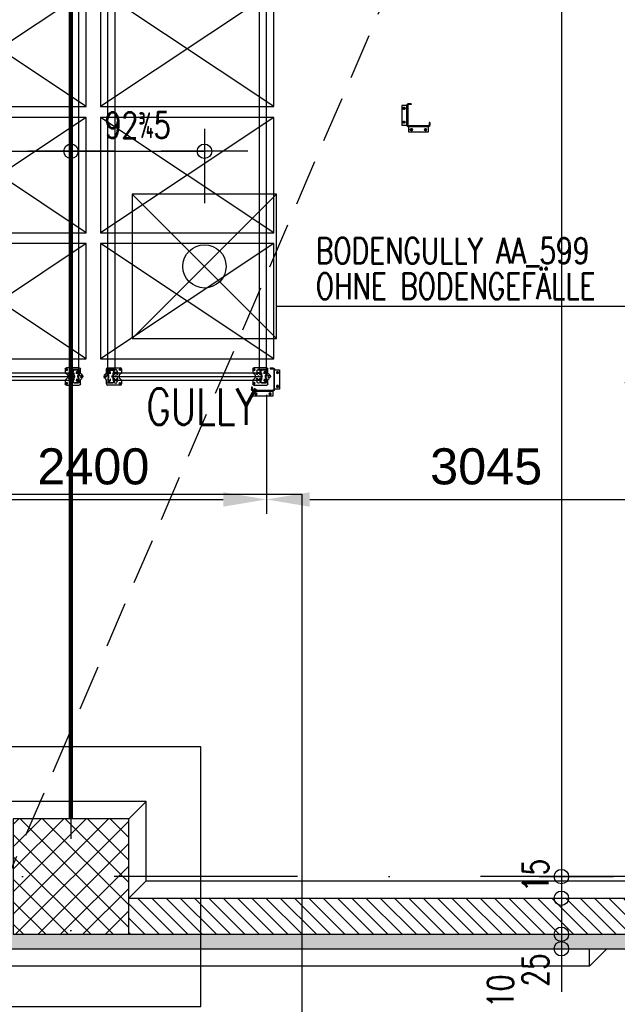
# Model space of a CAD drawing. Extents: x 34560 to 100229, y -303284 to -152113.
# Tile 70 of 74: x 85199 to 89340, y -173372 to -166546. Entities that reach past the tile are written whole.
import ezdxf
from ezdxf.enums import TextEntityAlignment as Align

# ---------------------------------------------------------------- set-up
doc = ezdxf.new("R2010")
doc.units = 0
doc.header["$LTSCALE"] = 100
doc.header["$PDMODE"] = 1
for name, pattern in [('A__G__-_-_RA_-A-$0$STRICHPUNKT', [25.4, 12.7, -6.35, 0, -6.35]), ('A_CGEG-_-____-A-$0$VERDECKT', [9.525, 6.35, -3.175]), ('A_CGEG-_-____-A-$0$VERDECKT2', [4.7625, 3.175, -1.5875]), ('MITTELLINIE', [2, 1.25, -0.25, 0.25, -0.25]), ('VERDECKT2', [0.1875, 0.125, -0.0625])]:
    doc.linetypes.add(name, pattern=pattern)
doc.layers.get('0').update_dxf_attribs({"linetype": 'CONTINUOUS'})
doc.layers.get('Defpoints').update_dxf_attribs({"linetype": 'CONTINUOUS'})
for name, color, linetype in [('A__G__-_-_RA_-A-$0$A1-ACHS-RAS---', 7, 'A__G__-_-_RA_-A-$0$STRICHPUNKT'), ('A_CGEG-_-____-A-$0$A2-ANSI-EF----', 1, 'CONTINUOUS'), ('A_CGEG-_-____-A-$0$A2-VERD-UNT---', 1, 'A_CGEG-_-____-A-$0$VERDECKT'), ('A_CGEG-_-____-A-$0$A2-WAND-BFT---', 3, 'CONTINUOUS'), ('A_CGEG-_-____-A-$0$A2-WAND-MWK---', 60, 'CONTINUOUS'), ('A_CGEG-_-____-A-$0$A2-WAND-PAN---', 7, 'CONTINUOUS'), ('A_CGEG-_-____-A-$0$A3-BEMA-SS-100', 8, 'CONTINUOUS'), ('A_CGEG-_-____-A-$0$A3-DECK-HOE', 5, 'A_CGEG-_-____-A-$0$VERDECKT2'), ('A_CGEG-_-____-A-$0$A3-FUGE-------', 2, 'A_CGEG-_-____-A-$0$VERDECKT2'), ('A_CGEG-_-____-A-$0$A3-TEXT-A--100', 210, 'CONTINUOUS'), ('A_CGEG-_-____-A-$0$A4-GEFA-------', 1, 'CONTINUOUS'), ('A_CGEG-_-____-A-$0$A5-SCHR-FT----', 81, 'CONTINUOUS'), ('A_CGEG-_-____-A-$0$A5-SCHR-MWK---', 81, 'CONTINUOUS'), ('A_CGEG-_-____-A-$0$A5-SCHR-PAN---', 5, 'CONTINUOUS'), ('BITO_BUILDING', 8, 'CONTINUOUS'), ('BITO_DIMENSION', 7, 'CONTINUOUS'), ('BITO_FUßPLATTE', 2, 'CONTINUOUS'), ('BITO_PACKAGING', 4, 'CONTINUOUS'), ('BITO_RACKING_STA', 1, 'CONTINUOUS'), ('BITO_TRAVERSEN', 3, 'CONTINUOUS'), ('BITO_ZUBEHÖR', 5, 'CONTINUOUS')]:
    doc.layers.add(name, color=color, linetype=linetype)
doc.styles.add('A_CGEG-_-____-A-$0$NORMAL', font='romans.shx', dxfattribs={"width": 0.75})
doc.styles.get("Standard").update_dxf_attribs({"font": 'ARIAL.TTF'})
doc.dimstyles.new('BITO_100', dxfattribs={"dimscale": 100, "dimtxt": 2.5, "dimasz": 3, "dimexe": 1, "dimexo": 1, "dimgap": 1, "dimtad": 1, "dimdsep": 46, "dimtxsty": 'Standard', "dimcen": 0.09, "dimclrd": 256, "dimclre": 256, "dimclrt": 256, "dimazin": 0, "dimtfac": 0.8, "dimtix": 1, "dimtofl": 0, "dimtmove": 0, "dimatfit": 3, "dimfxl": 0, "dimtolj": 1, "dimtzin": 0, "dimlwd": -1, "dimarcsym": 0})
pattern_1 = [(45, (136000, -77350), (22.34603, 83.396486), [49.8475, -99.695]), (165, (136000, -77350), (-83.39649, -22.346013), [49.8475, -99.695]), (105, (136000, -77350), (-61.05046, 61.050473), [-99.695, 49.8475])]

# ---------------------------------------------------------------- blocks, each defined once
blk = doc.blocks.new('A_CGEG-_-____-A-$0$BFT_STUETZE_80')
at = {"layer": 'A_CGEG-_-____-A-$0$A5-SCHR-FT----'}
h = blk.add_hatch(dxfattribs=at)
h.set_pattern_fill('ANSI37', color=256, scale=3.464567, style=0)
h.set_pattern_definition([(45, (42883.72, -18623.774), (-7.7781746, 7.7781746), []), (135, (42883.72, -18623.774), (-7.7781746, -7.7781746), [])])
h.paths.add_polyline_path([(-40, -40), (40, -40), (40, 40), (-40, 40)])
at = {"layer": 'A_CGEG-_-____-A-$0$A2-WAND-BFT---'}
blk.add_lwpolyline([(-40, -40), (40, -40), (40, 40), (-40, 40)], close=True, dxfattribs=at)
blk = doc.blocks.new('A_CGEG-_-____-A-$0$ARCH-BEMTICK')
blk.add_line((0.3, 0), (-0.3, 0))
blk.add_circle((0, 0), 0.05)
blk = doc.blocks.new('A_CGEG-_-____-A-$0$FC6')
at = {"layer": 'A_CGEG-_-____-A-$0$A2-VERD-UNT---'}
for points in [[(-160, 265), (160, 265), (160, -265), (-160, -265)], [(-90, -90), (90, -90), (90, 90), (-90, 90)]]:
    blk.add_lwpolyline(points, close=True, dxfattribs=at)
blk = doc.blocks.new('A_CGEG-_-____-A-$0$gully')
at = {"layer": 'A_CGEG-_-____-A-$0$A4-GEFA-------', "ltscale": 0.5}
for p, q in [((-50, 50), (50, -50)), ((-50, -50), (50, 50))]:
    blk.add_line(p, q, dxfattribs=at)
blk.add_lwpolyline([(-50, -50), (50, -50), (50, 50), (-50, 50)], close=True, dxfattribs=at)
at = {"layer": 'A_CGEG-_-____-A-$0$A4-GEFA-------', "linetype": 'Continuous'}
blk.add_circle((0, 0), 15, dxfattribs=at)
blk = doc.blocks.new('EG-C-202ff GR kurz oReg')
at = {"layer": 'A_CGEG-_-____-A-$0$A5-SCHR-MWK---'}
h = blk.add_hatch(dxfattribs=at)
h.set_pattern_fill('ANSI31', color=256, scale=22.047244, angle=90, style=0)
h.set_pattern_definition([(135, (136000, -77000), (-49.497475, -49.497475), [])])
h.paths.add_polyline_path([(51600, 1950), (46800, 1950), (46800, 1700), (51600, 1700)])
at = {"layer": 'A_CGEG-_-____-A-$0$A5-SCHR-PAN---'}
h = blk.add_hatch(dxfattribs=at)
h.set_pattern_fill('HONEY', color=256, scale=15.7, angle=45, style=0)
h.set_pattern_definition(pattern_1)
h.paths.add_polyline_path([(46400, 1700), (46000, 1700), (35600, 1700), (35200, 1700), (35200, 1600), (46400, 1600)])
h.paths.add_polyline_path([(35200, 1700), (34800, 1700), (27968, 1700), (27968, 1600), (35200, 1600)])
h = blk.add_hatch(dxfattribs=at)
h.set_pattern_fill('HONEY', color=256, scale=15.7, angle=45, style=0)
h.set_pattern_definition(pattern_1)
h.paths.add_polyline_path([(52758.3, 1700), (52400, 1700), (51600, 1700), (46800, 1700), (46400, 1700), (46400, 1600), (52758.3, 1600)])
at = {"layer": 'A__G__-_-_RA_-A-$0$A1-ACHS-RAS---'}
for p, q in [((46400, 21412.7), (46400, -2702.7)), ((58129.4, 2100), (-3760.5, 2100))]:
    blk.add_line(p, q, dxfattribs=at)
at = {"layer": 'A_CGEG-_-____-A-$0$A2-ANSI-EF----'}
for p, q in [((46920, 2620), (45880, 2620)), ((46800, 2500), (46920, 2620)), ((46920, 2070), (46920, 2620)), ((46920, 2070), (46800, 1950)), ((46920, 2070), (51480, 2070)), ((50113.3, 1600), (49993.3, 1480)), ((49993.3, 1480), (49993.3, 1600)), ((49993.3, 1480), (28243, 1480))]:
    blk.add_line(p, q, dxfattribs=at)
at = {"layer": 'A_CGEG-_-____-A-$0$A2-WAND-MWK---'}
for p, q in [((46800, 1700), (46800, 1950)), ((46800, 1950), (51600, 1950)), ((46800, 1700), (51600, 1700))]:
    blk.add_line(p, q, dxfattribs=at)
at = {"layer": 'A_CGEG-_-____-A-$0$A2-WAND-PAN---'}
blk.add_line((27968, 1600), (52758.3, 1600), dxfattribs=at)
at = {"layer": 'A_CGEG-_-____-A-$0$A3-BEMA-SS-100'}
for p, q in [((49798.9, 18000), (49798.9, 1600)), ((46400, 7282.3), (46400, 6768.1)), ((47325, 7282.3), (47325, 6768.1)), ((41820, 7128.1), (47325, 7128.1)), ((49644.6, 2100), (50158.9, 2100)), ((49644.6, 1600), (50158.9, 1600))]:
    blk.add_line(p, q, dxfattribs=at)
at = {"layer": 'A_CGEG-_-____-A-$0$A3-DECK-HOE'}
blk.add_line((45900, 1950), (52400, 17100), dxfattribs=at)
at = {"layer": 'A_CGEG-_-____-A-$0$A3-FUGE-------', "const_width": 30}
blk.add_lwpolyline([(46400, 17100), (46400, 2500)], dxfattribs=at)
at = {"layer": 'A_CGEG-_-____-A-$0$A3-TEXT-A--100'}
blk.add_line((50269.4, 6050.7), (47824, 6050.7), dxfattribs=at)
at = {"layer": 'A_CGEG-_-____-A-$0$A2-VERD-UNT---', "xscale": 10, "yscale": 10, "zscale": 10}
blk.add_blockref('A_CGEG-_-____-A-$0$FC6', (46400, 2100), dxfattribs=at)
at = {"layer": 'A_CGEG-_-____-A-$0$A2-WAND-BFT---', "xscale": 10, "yscale": 10, "zscale": 10}
blk.add_blockref('A_CGEG-_-____-A-$0$BFT_STUETZE_80', (46400, 2100), dxfattribs=at)
at = {"layer": 'A_CGEG-_-____-A-$0$A3-BEMA-SS-100', "xscale": 1000, "yscale": 1000, "zscale": 10}
for p in [(46400, 7128.1), (47325, 7128.1)]:
    blk.add_blockref('A_CGEG-_-____-A-$0$ARCH-BEMTICK', p, dxfattribs=at)
at = {"layer": 'A_CGEG-_-____-A-$0$A3-BEMA-SS-100', "xscale": 1000, "yscale": 1000, "zscale": 10, "rotation": 90}
for p in [(49798.9, 2100), (49798.9, 1950), (49798.9, 1700), (49798.9, 1600)]:
    blk.add_blockref('A_CGEG-_-____-A-$0$ARCH-BEMTICK', p, dxfattribs=at)
at = {"layer": 'A_CGEG-_-____-A-$0$A4-GEFA-------', "xscale": 10, "yscale": 10, "zscale": 10}
blk.add_blockref('A_CGEG-_-____-A-$0$gully', (47325, 6330), dxfattribs=at)
at = {"layer": 'A_CGEG-_-____-A-$0$A3-BEMA-SS-100', "color": 10, "style": 'A_CGEG-_-____-A-$0$NORMAL', "width": 0.75}
blk.add_text('92%%1905', height=180, dxfattribs=at).set_placement((46862, 7308.1), align=Align.MIDDLE_CENTER)
for s, p in [('15', (49618.9, 2107.9)), ('25', (49618.9, 1453.4)), ('10', (49377, 1305.2))]:
    blk.add_text(s, height=180, rotation=90, dxfattribs=at).set_placement(p, align=Align.MIDDLE_CENTER)
at = {"layer": 'A_CGEG-_-____-A-$0$A3-TEXT-A--100', "style": 'A_CGEG-_-____-A-$0$NORMAL', "width": 0.75}
for s, p in [('BODENGULLY AA_599', (48096, 6348.9)), ('OHNE BODENGEFÄLLE', (48096, 6103.3))]:
    blk.add_text(s, height=180, dxfattribs=at).set_placement(p)
at = {"layer": 'A_CGEG-_-____-A-$0$A4-GEFA-------', "insert": (46922.9, 5482.7), "char_height": 250, "width": 567.88, "attachment_point": 1, "style": 'A_CGEG-_-____-A-$0$NORMAL'}
blk.add_mtext('GULLY', dxfattribs=at)
blk = doc.blocks.new('*D300')
at = {"layer": 'BITO_DIMENSION', "lineweight": -2}
for p, q in [((84509.3, -169146), (84509.3, -169972.1)), ((86909.3, -169146), (86909.3, -169972.1))]:
    blk.add_line(p, q, dxfattribs=at)
at = {"layer": 'BITO_DIMENSION'}
blk.add_line((84809.3, -169872.1), (86609.3, -169872.1), dxfattribs=at)
for points in [[(84809.3, -169822.1), (84809.3, -169922.1), (84509.3, -169872.1)], [(86609.3, -169822.1), (86609.3, -169922.1), (86909.3, -169872.1)]]:
    blk.add_solid(points, dxfattribs=at)
at = {"layer": 'Defpoints', "color": 0}
for p in [(84509.3, -169046), (86909.3, -169046), (86909.3, -169872.1)]:
    blk.add_point(p, dxfattribs=at)
at = {"layer": 'BITO_DIMENSION', "insert": (85709.3, -169644.4), "char_height": 250, "attachment_point": 5}
blk.add_mtext('\\A1;2400', dxfattribs=at)
blk = doc.blocks.new('*D301')
at = {"layer": 'BITO_DIMENSION', "lineweight": -2}
for p, q in [((86909.3, -169146), (86909.3, -169972.1)), ((89954.3, -169146), (89954.3, -169972.1))]:
    blk.add_line(p, q, dxfattribs=at)
at = {"layer": 'BITO_DIMENSION'}
blk.add_line((87209.3, -169872.1), (89654.3, -169872.1), dxfattribs=at)
for points in [[(87209.3, -169822.1), (87209.3, -169922.1), (86909.3, -169872.1)], [(89654.3, -169822.1), (89654.3, -169922.1), (89954.3, -169872.1)]]:
    blk.add_solid(points, dxfattribs=at)
at = {"layer": 'Defpoints', "color": 0}
for p in [(86909.3, -169046), (89954.3, -169046), (89954.3, -169872.1)]:
    blk.add_point(p, dxfattribs=at)
at = {"layer": 'BITO_DIMENSION', "insert": (88431.8, -169644.3), "char_height": 250, "attachment_point": 5}
blk.add_mtext('\\A1;3045', dxfattribs=at)
blk = doc.blocks.new('*D385')
at = {"layer": 'BITO_DIMENSION', "lineweight": -2}
for p, q in [((89873.8, -157806.3), (89392.7, -157806.3)), ((89873.8, -169064.3), (89392.7, -169064.3))]:
    blk.add_line(p, q, dxfattribs=at)
at = {"layer": 'BITO_DIMENSION'}
blk.add_line((89492.7, -168764.3), (89492.7, -158106.3), dxfattribs=at)
for points in [[(89442.7, -158106.3), (89542.7, -158106.3), (89492.7, -157806.3)], [(89442.7, -168764.3), (89542.7, -168764.3), (89492.7, -169064.3)]]:
    blk.add_solid(points, dxfattribs=at)
at = {"layer": 'Defpoints', "color": 0}
for p in [(89492.7, -157806.3), (89973.8, -157806.3), (89973.8, -169064.3)]:
    blk.add_point(p, dxfattribs=at)
at = {"layer": 'BITO_DIMENSION', "insert": (89265.1, -163435.3), "char_height": 250, "attachment_point": 5, "rotation": 90}
blk.add_mtext('\\A1;4x2702+5x90=11258', dxfattribs=at)
blk = doc.blocks.new('Anfahrschutz AS40.2')
at = {"color": 0}
blk.add_point((0, 0), dxfattribs=at)
at = {"layer": 'BITO_ZUBEHÖR', "color": 0}
for p, q in [((-90.8, 91.9), (-90.8, -44.1)), ((-55.8, 91.9), (-90.8, 91.9)), ((-55.8, -44.1), (-55.8, 92)), ((-50, 92.3), (-50, -44.5)), ((-25.8, 98.2), (-44.1, 98.2)), ((-25.8, 104), (-43.8, 104)), ((-25.8, 104), (-25.8, 98.2)), ((-90.8, -44.1), (-55.8, -44.1)), ((-44.5, -56), (-44.5, -91)), ((93.1, -56), (-44.5, -56)), ((92.7, -50), (-43.9, -50)), ((93.1, -91), (93.1, -56)), ((104.2, -26), (98.4, -26)), ((98.4, -26), (98.4, -44)), ((104.2, -26), (104.2, -44.5)), ((-44.5, -91), (93.1, -91))]:
    blk.add_line(p, q, dxfattribs=at)
at = {"layer": 'BITO_ZUBEHÖR', "color": 5, "linetype": 'MITTELLINIE'}
for p, q in [((-66.3, 71.9), (-85.3, 71.9)), ((-75.8, 81.4), (-75.8, 62.4)), ((-66.3, -24.1), (-85.3, -24.1)), ((-75.8, -14.6), (-75.8, -33.6)), ((-24.5, -66.5), (-24.5, -85.5)), ((73.1, -66.5), (73.1, -85.5)), ((-15, -76), (-34, -76)), ((82.6, -76), (63.6, -76))]:
    blk.add_line(p, q, dxfattribs=at)
at = {"layer": 'BITO_ZUBEHÖR', "color": 4, "linetype": 'VERDECKT2', "ltscale": 1.5}
for p, q in [((-55.8, 91.9), (-50, 91.9)), ((-43.8, 104), (-43.8, 98.2)), ((-44.5, -56), (-44.5, -50)), ((93, -56), (93, -50)), ((104.2, -44.5), (98.4, -44.5))]:
    blk.add_line(p, q, dxfattribs=at)
at = {"layer": 'BITO_ZUBEHÖR', "color": 4, "linetype": 'VERDECKT2', "ltscale": 1.2}
blk.add_line((-55.8, -44.5), (-50, -44.5), dxfattribs=at)
at = {"layer": 'BITO_ZUBEHÖR', "color": 0}
for centre in [(-75.8, 71.9), (-75.8, -24.1), (-24.5, -76), (73.1, -76)]:
    blk.add_circle(centre, 7.5, dxfattribs=at)
for centre, radius, start, end in [((-43.8, 92), 12, 89.99959, 179.99993), ((-44, 92.2), 6, 91.27673, 178.7223), ((-43.8, -44), 12, 180.34612, 266.24319), ((-44, -44), 5.98, 184.55925, 271.25714), ((92.4, -44), 5.98, 272.67303, 0.23719), ((92.9, -44.7), 11.3, 270.54141, 0.97293)]:
    blk.add_arc(centre, radius, start, end, dxfattribs=at)
blk = doc.blocks.new('Fußplatte L mL DS')
at = {"color": 0, "linetype": 'ByBlock'}
for p, q in [((-60, -2), (-60, 87)), ((-52, 95), (-26.2, 95)), ((26.2, 95), (52, 95)), ((60, 87), (60, -2)), ((-46.5, 54.8), (-46.5, 55.2)), ((-36, 66.1), (-25.3, 66.5)), ((-25.3, 43.5), (-36, 43.9)), ((-35, 9), (-35, 12)), ((-33.1, 12), (-33.1, 9)), ((-31, 16), (-17.4, 16)), ((-17.4, 5), (-31, 5)), ((-26.8, 16), (-30.3, 16)), ((-30.3, 5), (-26.8, 5)), ((-29.6, 12), (-29.6, 9)), ((-20.2, 16), (-26.8, 16)), ((-26.8, 5), (-20.2, 5)), ((-25.3, 66.5), (-25.3, 66.5)), ((-25.3, 66.5), (-19.8, 66.5)), ((-25.3, 43.6), (-25.3, 66.4)), ((-20.3, 43.6), (-25.3, 43.6)), ((-19.8, 43.5), (-25.3, 43.5)), ((-25.3, 43.5), (-25.3, 43.5)), ((-20.3, 43.6), (-20.3, 66.4)), ((-20.3, 43.6), (-18.6, 43.5)), ((-17.4, 16), (-20.2, 16)), ((-17.4, 5), (-20.2, 5)), ((-17.4, 16), (-17.4, 16)), ((-17.4, 16), (-17.4, 16)), ((-17.4, 5), (-17.4, 5)), ((-17.4, 5), (-17.4, 5)), ((-2, 50.5), (-2, 59.5)), ((2.5, 50), (-1.5, 50)), ((-1, 59.5), (-1, 51)), ((-1, 51), (2.5, 51)), ((17.4, 16), (17.4, 16)), ((17.4, 16), (17.4, 16)), ((17.4, 16), (31, 16)), ((17.4, 16), (20.2, 16)), ((31, 5), (17.4, 5)), ((17.4, 5), (17.4, 5)), ((17.4, 5), (17.4, 5)), ((17.4, 5), (20.2, 5)), ((18.6, 66.5), (20.3, 66.4)), ((18.6, 43.5), (20.3, 43.6)), ((19.8, 66.5), (25.3, 66.5)), ((25.3, 43.5), (19.8, 43.5)), ((20.2, 16), (26.8, 16)), ((26.8, 5), (20.2, 5)), ((20.3, 66.4), (25.3, 66.4)), ((20.3, 43.6), (20.3, 66.4)), ((25.3, 43.6), (20.3, 43.6)), ((25.3, 66.5), (25.3, 66.5)), ((25.3, 66.5), (36, 66.1)), ((25.3, 43.6), (25.3, 66.4)), ((36, 43.9), (25.3, 43.5)), ((25.3, 43.5), (25.3, 43.5)), ((30.3, 16), (26.8, 16)), ((26.8, 5), (30.3, 5)), ((29.6, 12), (29.6, 9)), ((33.1, 12), (33.1, 9)), ((35, 12), (35, 9)), ((46.6, 55.2), (46.6, 54.8)), ((-26.2, -10), (-52, -10)), ((52, -10), (26.2, -10))]:
    blk.add_line(p, q, dxfattribs=at)
at = {"color": 0, "linetype": 'ByBlock', "ltscale": 9.523383}
for p, q in [((-25.3, 60.5), (-20.3, 60.5)), ((-25.3, 49.5), (-20.3, 49.5)), ((25.3, 60.5), (20.3, 60.5)), ((25.3, 49.5), (20.3, 49.5))]:
    blk.add_line(p, q, dxfattribs=at)
at = {"color": 0, "linetype": 'ByBlock'}
blk.add_lwpolyline([(-16.3, 63), (-16.4, 63), (-16.6, 63), (-16.8, 63.1), (-16.9, 63.1), (-17.1, 63.2), (-17.2, 63.3), (-17.4, 63.4), (-17.5, 63.5), (-17.6, 63.6), (-17.8, 63.7), (-17.9, 63.9), (-18, 64), (-18.1, 64.2), (-18.2, 64.4), (-18.3, 64.5), (-18.3, 64.7), (-18.4, 64.9), (-18.5, 65.1), (-18.5, 65.4), (-18.6, 65.6), (-18.6, 65.8), (-18.6, 66), (-18.6, 66.2), (-18.6, 66.5), (-20.3, 66.4), (-25.3, 66.4)], dxfattribs=at)
at = {"color": 0, "linetype": 'ByBlock', "flags": 128}
for points in [[(-18.6, 43.5), (-18.6, 43.8), (-18.6, 44), (-18.6, 44.2), (-18.6, 44.4), (-18.5, 44.6), (-18.5, 44.9), (-18.4, 45.1), (-18.3, 45.3), (-18.3, 45.5), (-18.2, 45.6), (-18.1, 45.8), (-18, 46), (-17.9, 46.1), (-17.8, 46.3), (-17.6, 46.4), (-17.5, 46.5), (-17.4, 46.6), (-17.2, 46.7), (-17.1, 46.8), (-16.9, 46.9), (-16.8, 46.9), (-16.6, 47), (-16.4, 47), (-16.3, 47)], [(-2, 59.5), (-2, 59.5), (-2, 59.6), (-2, 59.6), (-2, 59.7), (-2, 59.7), (-2, 59.7), (-2, 59.7), (-1.9, 59.8), (-1.9, 59.8), (-1.9, 59.8), (-1.9, 59.9), (-1.9, 59.9), (-1.8, 59.9), (-1.8, 59.9), (-1.8, 59.9), (-1.8, 59.9), (-1.7, 60), (-1.7, 60), (-1.7, 60), (-1.6, 60), (-1.6, 60), (-1.6, 60), (-1.5, 60), (-1.5, 60)], [(-1.5, 50), (-1.5, 50), (-1.6, 50), (-1.6, 50), (-1.6, 50), (-1.7, 50), (-1.7, 50), (-1.7, 50), (-1.8, 50.1), (-1.8, 50.1), (-1.8, 50.1), (-1.8, 50.1), (-1.9, 50.1), (-1.9, 50.1), (-1.9, 50.2), (-1.9, 50.2), (-1.9, 50.2), (-2, 50.3), (-2, 50.3), (-2, 50.3), (-2, 50.3), (-2, 50.4), (-2, 50.4), (-2, 50.5), (-2, 50.5)], [(-1.5, 60), (-1.5, 60), (-1.4, 60), (-1.4, 60), (-1.3, 60), (-1.3, 60), (-1.3, 60), (-1.2, 60), (-1.2, 59.9), (-1.2, 59.9), (-1.2, 59.9), (-1.1, 59.9), (-1.1, 59.9), (-1.1, 59.9), (-1.1, 59.8), (-1.1, 59.8), (-1, 59.8), (-1, 59.7), (-1, 59.7), (-1, 59.7), (-1, 59.7), (-1, 59.6), (-1, 59.6), (-1, 59.5), (-1, 59.5)], [(2.5, 51), (2.5, 51), (2.6, 51), (2.6, 51), (2.7, 51), (2.7, 51), (2.7, 51), (2.8, 51), (2.8, 50.9), (2.8, 50.9), (2.8, 50.9), (2.9, 50.9), (2.9, 50.9), (2.9, 50.9), (2.9, 50.8), (2.9, 50.8), (2.9, 50.8), (3, 50.8), (3, 50.7), (3, 50.7), (3, 50.7), (3, 50.6), (3, 50.6), (3, 50.5), (3, 50.5)], [(3, 50.5), (3, 50.5), (3, 50.4), (3, 50.4), (3, 50.3), (3, 50.3), (3, 50.3), (3, 50.3), (2.9, 50.2), (2.9, 50.2), (2.9, 50.2), (2.9, 50.1), (2.9, 50.1), (2.9, 50.1), (2.8, 50.1), (2.8, 50.1), (2.8, 50.1), (2.8, 50), (2.7, 50), (2.7, 50), (2.7, 50), (2.6, 50), (2.6, 50), (2.5, 50), (2.5, 50)], [(18.6, 66.5), (18.6, 66.2), (18.6, 66), (18.6, 65.8), (18.6, 65.6), (18.5, 65.4), (18.5, 65.1), (18.4, 64.9), (18.3, 64.7), (18.3, 64.5), (18.2, 64.4), (18.1, 64.2), (18, 64), (17.9, 63.9), (17.8, 63.7), (17.6, 63.6), (17.5, 63.5), (17.4, 63.4), (17.2, 63.3), (17.1, 63.2), (16.9, 63.1), (16.8, 63.1), (16.6, 63), (16.4, 63), (16.3, 63)], [(16.3, 47), (16.4, 47), (16.6, 47), (16.8, 46.9), (16.9, 46.9), (17.1, 46.8), (17.2, 46.7), (17.4, 46.6), (17.5, 46.5), (17.6, 46.4), (17.8, 46.3), (17.9, 46.1), (18, 46), (18.1, 45.8), (18.2, 45.6), (18.3, 45.5), (18.3, 45.3), (18.4, 45.1), (18.5, 44.9), (18.5, 44.6), (18.6, 44.4), (18.6, 44.2), (18.6, 44), (18.6, 43.8), (18.6, 43.5)]]:
    blk.add_lwpolyline(points, dxfattribs=at)
at = {"color": 0, "linetype": 'ByBlock'}
for centre, radius in [((-47.5, 84.2), 5.75), ((47.5, 84.2), 5.75), ((0, 34), 6.5), ((0, -15), 5.75)]:
    blk.add_circle(centre, radius, dxfattribs=at)
for centre, radius, start, end in [((-52, 87), 8, 90, 180), ((-26.2, 89), 6, 20.92483, 90), ((0, 99), 22, 200.92483, 339.07517), ((-16.2, 66.5), 3.5, 269.8363, 180), ((16.2, 66.5), 3.5, 0, 270.1637), ((26.2, 89), 6, 90, 159.07517), ((52, 87), 8, 0, 90), ((-35.6, 55.2), 10.9, 92, 180), ((-35.6, 54.8), 10.9, 180, 268), ((-31, 12), 4, 90, 180), ((-31, 9), 4, 180, 270), ((-16.3, 43.5), 3.5, 180.1637, 90), ((16.3, 43.5), 3.5, 90, 359.8363), ((31, 12), 4, 0, 90), ((31, 9), 4, 270, 0), ((35.7, 55.2), 10.9, 0, 88), ((35.7, 54.8), 10.9, 272, 0), ((-52, -2), 8, 180, 270), ((-26.2, -24), 14, 20.92483, 90), ((0, -14), 14, 200.92483, 339.07517), ((26.2, -24), 14, 90, 159.07517), ((52, -2), 8, 270, 0)]:
    blk.add_arc(centre, radius, start, end, dxfattribs=at)
for centre, major_axis, start_param, end_param in [((-30.3, 12), (0, 4), 0, 1.570796), ((-30.3, 9), (0, -4), 4.712389, 6.283185), ((-26.8, 12), (0, 4), 0, 1.570796), ((-26.8, 9), (0, -4), 4.712389, 6.283185), ((26.8, 12), (0, 4), 4.712389, 6.283185), ((26.8, 9), (0, -4), 0, 1.570796), ((30.3, 12), (0, 4), 4.712389, 6.283185), ((30.3, 9), (0, -4), 0, 1.570796)]:
    blk.add_ellipse(centre, major_axis=major_axis, ratio=0.707107, start_param=start_param, end_param=end_param, dxfattribs=at)
blk = doc.blocks.new('Stütze P2 ds')
at = {"color": 0}
for p, q in [((-25.5, 81.2), (-27.2, 81.2)), ((-27.2, 81.2), (-27.2, 60.9)), ((-27.2, 75.1), (-25.5, 75.1)), ((-25.5, 60.9), (-25.5, 81.2)), ((25.5, 81.2), (25.5, 60.9)), ((27.2, 81.2), (25.5, 81.2)), ((25.5, 75.1), (27.2, 75.1)), ((27.2, 60.9), (27.2, 81.2)), ((-47.5, 15), (-42.5, 15)), ((-45, 49.7), (-45, 19.2)), ((-45, 12.5), (-45, 17.5)), ((-43.2, 19.2), (-43.2, 49.7)), ((-28.9, 58.6), (-42.2, 53.7)), ((-41.6, 52.1), (-28.3, 56.9)), ((-12.8, 16.8), (-40.8, 16.8)), ((-40.8, 15), (-12.8, 15)), ((-25.5, 64.8), (-27.2, 64.8)), ((-9.7, 19.6), (-10.6, 18)), ((-9.1, 17.1), (-8.1, 18.8)), ((6, 21.8), (-6, 21.8)), ((-6, 20), (6, 20)), ((8.1, 18.8), (9.1, 17.1)), ((10.6, 18), (9.7, 19.6)), ((40.8, 16.8), (12.8, 16.8)), ((12.8, 15), (40.8, 15)), ((27.2, 64.8), (25.5, 64.8)), ((28.3, 56.9), (41.6, 52.1)), ((42.2, 53.7), (28.9, 58.6)), ((47.5, 15), (42.5, 15)), ((43.2, 49.7), (43.2, 19.2)), ((45, 19.2), (45, 49.7)), ((45, 12.5), (45, 17.5))]:
    blk.add_line(p, q, dxfattribs=at)
for centre, radius, start, end in [((-40.8, 49.7), 4.25, 110, 180), ((-40.8, 19.2), 4.25, 180, 270), ((-40.8, 49.7), 2.5, 110, 180), ((-40.8, 19.2), 2.5, 180, 270), ((-29.8, 60.9), 2.5, 290, 0), ((-29.8, 60.9), 4.25, 290, 0), ((-12.8, 19.2), 2.5, 270, 330), ((-12.8, 19.2), 4.25, 270, 330), ((-6, 17.5), 4.25, 90, 150), ((-6, 17.5), 2.5, 90, 150), ((6, 17.5), 4.25, 30, 90), ((6, 17.5), 2.5, 30, 90), ((12.8, 19.2), 4.25, 210, 270), ((12.8, 19.2), 2.5, 210, 270), ((29.8, 60.9), 4.25, 180, 250), ((29.8, 60.9), 2.5, 180, 250), ((40.8, 19.2), 4.25, 270, 0), ((40.8, 19.2), 2.5, 270, 0), ((40.8, 49.7), 2.5, 0, 70), ((40.8, 49.7), 4.25, 0, 70)]:
    blk.add_arc(centre, radius, start, end, dxfattribs=at)
blk = doc.blocks.new('*U431')
at = {"layer": 'BITO_ZUBEHÖR', "color": 0}
for p, q in [((-25.5, -1065), (-25.5, -35)), ((-25.5, -35), (-0.5, -35)), ((-0.5, -1065), (-0.5, -35)), ((0.5, -1065), (0.5, -35)), ((0.5, -35), (25.5, -35)), ((25.5, -1065), (25.5, -35)), ((-25.5, -1065), (-0.5, -1065)), ((0.5, -1065), (25.5, -1065))]:
    blk.add_line(p, q, dxfattribs=at)
at = {"color": 0, "xscale": -1, "rotation": 180}
blk.add_blockref('Stütze P2 ds', (0, 15), dxfattribs=at)
at = {"color": 0}
blk.add_blockref('Stütze P2 ds', (0, -1115), dxfattribs=at)
at = {"layer": 'BITO_FUßPLATTE', "xscale": -1, "rotation": 180}
blk.add_blockref('Fußplatte L mL DS', (0, 0), dxfattribs=at)
at = {"layer": 'BITO_FUßPLATTE'}
blk.add_blockref('Fußplatte L mL DS', (0, -1100), dxfattribs=at)
blk = doc.blocks.new('*U396')
at = {"layer": 'BITO_TRAVERSEN', "linetype": 'ByBlock'}
for p, q in [((-40, 4), (-40, 0)), ((-40, 4), (-4, 4)), ((-4, 0), (-40, 0)), ((-27.8, 0), (-27.8, -7.5)), ((-15.7, 0), (-15.7, -7.5)), ((2742, 4), (2706, 4)), ((2706, 0), (2742, 0)), ((2717.7, 0), (2717.7, -7.5)), ((2729.8, 0), (2729.8, -7.5)), ((2742, 4), (2742, 0)), ((-27.8, -7.5), (-26.8, -8.9)), ((-21.1, -9.9), (-22.4, -9.9)), ((-16.7, -8.9), (-15.7, -7.5)), ((0, -60), (0, -4)), ((0, -60), (4, -60)), ((4, -4), (4, -60)), ((2698, -4), (2698, -60)), ((2702, -60), (2698, -60)), ((2702, -60), (2702, -4)), ((2718.7, -8.9), (2717.7, -7.5)), ((2723.1, -9.9), (2724.4, -9.9)), ((2729.8, -7.5), (2728.8, -8.9))]:
    blk.add_line(p, q, dxfattribs=at)
at = {"layer": 'BITO_TRAVERSEN', "linetype": 'ByBlock', "ltscale": 9.825358}
for p, q in [((-21.8, 0), (-21.8, -8.8)), ((2723.8, 0), (2723.8, -8.8))]:
    blk.add_line(p, q, dxfattribs=at)
at = {"layer": 'BITO_TRAVERSEN', "ltscale": 7.618686}
for p, q in [((0, -13), (4, -13)), ((0, -23), (4, -23)), ((0, -29), (4, -29)), ((0, -33), (4, -33)), ((0, -43), (4, -43)), ((2702, -13), (2698, -13)), ((2702, -23), (2698, -23)), ((2702, -29), (2698, -29)), ((2702, -33), (2698, -33)), ((2702, -43), (2698, -43))]:
    blk.add_line(p, q, dxfattribs=at)
at = {"layer": 'BITO_TRAVERSEN'}
blk.add_lwpolyline([(4, -50), (2698, -50), (2698, 0), (4, 0)], close=True, dxfattribs=at)
at = {"layer": 'BITO_TRAVERSEN', "linetype": 'ByBlock'}
for centre, radius, start, end in [((-4, -4), 8, 0, 90), ((-4, -4), 4, 0, 90), ((2706, -4), 8, 90, 180), ((2706, -4), 4, 90, 180)]:
    blk.add_arc(centre, radius, start, end, dxfattribs=at)
at = {"layer": 'BITO_TRAVERSEN', "linetype": 'ByBlock', "extrusion": (0, 0, -1)}
for centre, major_axis, start_param, end_param in [((-22.4, -8.7), (-4.5, 0), 4.712389, 6.099926), ((-21.1, -8.7), (4.5, 0), 0.18326, 1.570796)]:
    blk.add_ellipse(centre, major_axis=major_axis, ratio=0.258819, start_param=start_param, end_param=end_param, dxfattribs=at)
at = {"layer": 'BITO_TRAVERSEN', "linetype": 'ByBlock'}
for centre, major_axis, start_param, end_param in [((2723.1, -8.7), (-4.5, 0), 0.18326, 1.570796), ((2724.4, -8.7), (4.5, 0), 4.712389, 6.099926)]:
    blk.add_ellipse(centre, major_axis=major_axis, ratio=0.258819, start_param=start_param, end_param=end_param, dxfattribs=at)
blk = doc.blocks.new('*U98')
at = {"color": 0}
for p, q in [((1200, 0), (0, 800)), ((1200, 800), (0, 0))]:
    blk.add_line(p, q, dxfattribs=at)
blk.add_lwpolyline([(0, 0), (1200, 0), (1200, 800), (0, 800)], close=True, dxfattribs=at)
blk = doc.blocks.new('*U395')
at = {"layer": 'BITO_TRAVERSEN', "linetype": 'ByBlock'}
for p, q in [((-4, 0), (-40, 0)), ((-27.8, 7.5), (-26.8, 8.9)), ((-27.8, 0), (-27.8, 7.5)), ((-21.1, 9.9), (-22.4, 9.9)), ((-16.7, 8.9), (-15.7, 7.5)), ((-15.7, 0), (-15.7, 7.5)), ((0, 60), (0, 4)), ((0, 60), (4, 60)), ((4, 4), (4, 60)), ((2698, 4), (2698, 60)), ((2702, 60), (2698, 60)), ((2702, 60), (2702, 4)), ((2706, 0), (2742, 0)), ((2718.7, 8.9), (2717.7, 7.5)), ((2717.7, 0), (2717.7, 7.5)), ((2723.1, 9.9), (2724.4, 9.9)), ((2729.8, 7.5), (2728.8, 8.9)), ((2729.8, 0), (2729.8, 7.5)), ((-40, -4), (-40, 0)), ((-40, -4), (-4, -4)), ((2742, -4), (2706, -4)), ((2742, -4), (2742, 0))]:
    blk.add_line(p, q, dxfattribs=at)
at = {"layer": 'BITO_TRAVERSEN', "linetype": 'ByBlock', "ltscale": 9.825358}
for p, q in [((-21.8, 0), (-21.8, 8.8)), ((2723.8, 0), (2723.8, 8.8))]:
    blk.add_line(p, q, dxfattribs=at)
at = {"layer": 'BITO_TRAVERSEN', "ltscale": 7.618686}
for p, q in [((0, 43), (4, 43)), ((0, 33), (4, 33)), ((0, 29), (4, 29)), ((0, 23), (4, 23)), ((0, 13), (4, 13)), ((2702, 43), (2698, 43)), ((2702, 33), (2698, 33)), ((2702, 29), (2698, 29)), ((2702, 23), (2698, 23)), ((2702, 13), (2698, 13))]:
    blk.add_line(p, q, dxfattribs=at)
at = {"layer": 'BITO_TRAVERSEN'}
blk.add_lwpolyline([(4, 50), (2698, 50), (2698, 0), (4, 0)], close=True, dxfattribs=at)
at = {"layer": 'BITO_TRAVERSEN', "linetype": 'ByBlock'}
for centre, radius, start, end in [((-4, 4), 8, 270, 0), ((-4, 4), 4, 270, 0), ((2706, 4), 8, 180, 270), ((2706, 4), 4, 180, 270)]:
    blk.add_arc(centre, radius, start, end, dxfattribs=at)
for centre, major_axis, start_param, end_param in [((-22.4, 8.7), (-4.5, 0), 4.712389, 6.099926), ((-21.1, 8.7), (4.5, 0), 0.18326, 1.570796)]:
    blk.add_ellipse(centre, major_axis=major_axis, ratio=0.258819, start_param=start_param, end_param=end_param, dxfattribs=at)
at = {"layer": 'BITO_TRAVERSEN', "linetype": 'ByBlock', "extrusion": (0, 0, -1)}
for centre, major_axis, start_param, end_param in [((2723.1, 8.7), (4.5, 0), 3.324852, 4.712389), ((2724.4, 8.7), (-4.5, 0), 1.570796, 2.958333)]:
    blk.add_ellipse(centre, major_axis=major_axis, ratio=0.258819, start_param=start_param, end_param=end_param, dxfattribs=at)
blk = doc.blocks.new('Pos. 4.5 DS')
at = {"layer": 'BITO_PACKAGING'}
for p in [(-2450, -9342), (-1150, -9342), (-2450, -10217), (-1150, -10217), (-2450, -11092), (-1150, -11092)]:
    blk.add_blockref('*U98', p, dxfattribs=at)
at = {"layer": 'BITO_RACKING_STA', "color": 3, "rotation": 270}
for name, p in [('*U396', (-1300, -8466)), ('*U395', (-1100, -8466)), ('*U396', (0, -8466))]:
    blk.add_blockref(name, p, dxfattribs=at)
at = {"layer": 'BITO_RACKING_STA', "rotation": 270}
for p in [(-1300, -11213), (0, -11213)]:
    blk.add_blockref('*U431', p, dxfattribs=at)
at = {"layer": 'BITO_RACKING_STA', "color": 2, "xscale": -1}
blk.add_blockref('Anfahrschutz AS40.2', (0, -11258), dxfattribs=at)

msp = doc.modelspace()

# ---------------------------------------------------------------- block references
at = {"layer": 'BITO_BUILDING', "color": 6}
msp.add_blockref('EG-C-202ff GR kurz oReg', (39154.335, -174586.328), dxfattribs=at)
at = {"layer": 'BITO_RACKING_STA'}
msp.add_blockref('Pos. 4.5 DS', (86909.335, -157806.328), dxfattribs=at)
at = {"layer": 'BITO_RACKING_STA', "color": 2}
msp.add_blockref('Anfahrschutz AS40.2', (87937.755, -167232.769), dxfattribs=at)

# ---------------------------------------------------------------- dimensions: what is measured, and where the dimension line sits
at = {"layer": 'BITO_DIMENSION'}
dim = msp.add_linear_dim(base=(89492.701, -157806.328), p1=(89973.822, -169064.328), p2=(89973.822, -157806.328), angle=90, text='4x2702+5x90=<>', dimstyle='BITO_100', dxfattribs=at)
dim.commit()
dim.dimension.update_dxf_attribs({"geometry": '*D385', "text_midpoint": (89265.058, -163435.328)})
for base, p1, p2, picture, middle in [((86909.335, -169872.073), (84509.335, -169046.027), (86909.335, -169046.027), '*D300', (85709.335, -169644.43)), ((89954.335, -169872.073), (86909.335, -169046.027), (89954.335, -169046.027), '*D301', (88431.835, -169644.345))]:
    dim = msp.add_linear_dim(base=base, p1=p1, p2=p2, dimstyle='BITO_100', override={"dimtmove": 1}, dxfattribs=at)
    dim.commit()
    dim.dimension.update_dxf_attribs({"geometry": picture, "text_midpoint": middle})

doc.saveas('drawing.dxf')
